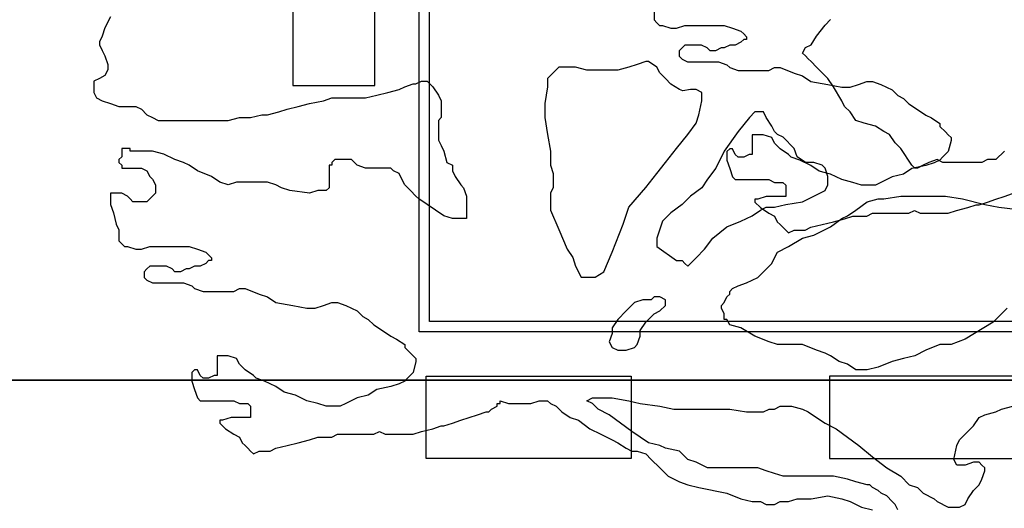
# Model space of a CAD drawing. Extents: x 4743276 to 9726129, y -4307434 to -1665362.
# Tile 85 of 121: x 4847372 to 4852170, y -1806865 to -1804485. Entities that reach past the tile are written whole.
import ezdxf

# ---------------------------------------------------------------- set-up
doc = ezdxf.new("R2010")
doc.units = 0
doc.header["$MEASUREMENT"] = 0
doc.layers.get('0').update_dxf_attribs({"linetype": 'CONTINUOUS'})
doc.layers.get('Defpoints').update_dxf_attribs({"color": 61, "linetype": 'CONTINUOUS'})
for name, color, linetype in [('-_48_-', 76, 'CONTINUOUS'), ('siete', 6, 'CONTINUOUS'), ('TENKÁ', 7, 'CONTINUOUS'), ('ZARIADENIE', 47, 'CONTINUOUS'), ('ZARIADOVACIE', 144, 'CONTINUOUS')]:
    doc.layers.add(name, color=color, linetype=linetype)
doc.styles.add('Style-Arial', font='arial.ttf')
doc.dimstyles.new('STANDARD 200', dxfattribs={"dimtxt": 600, "dimasz": 700, "dimexe": 10, "dimexo": 200, "dimgap": 100, "dimtad": 1, "dimdsep": 46, "dimlunit": 6, "dimtxsty": 'Style-Arial', "dimblk": 'ARCHTICK', "dimblk1": 'OBLIQUE', "dimblk2": 'ARCHTICK', "dimcen": 2.5, "dimse1": 1, "dimse2": 1, "dimadec": 0, "dimazin": 0, "dimtfac": 1, "dimtmove": 1, "dimatfit": 3, "dimldrblk": 'OBLIQUE', "dimfxl": 1, "dimtolj": 1, "dimtzin": 0, "dimarcsym": 0})

# ---------------------------------------------------------------- blocks, each defined once
blk = doc.blocks.new('St4f')
at = {"linetype": 'Continuous'}
for p, q in [((-2448.4, 398.5), (-2475.7, 343.9)), ((1033.3, 357.6), (1060.6, 384.9)), ((-2475.7, 343.9), (-2489.4, 303)), ((992.4, 303), (1033.3, 357.6)), ((-2489.4, 303), (-2503, 275.7)), ((965.1, 262), (992.4, 303)), ((-2503, 275.7), (-2503, 262)), ((-2503, 262), (-2489.4, 234.7)), ((924.1, 221), (937.8, 248.3)), ((937.8, 248.3), (965.1, 262)), ((-2489.4, 234.7), (-2475.7, 207.4)), ((-2475.7, 207.4), (-2462.1, 166.4)), ((937.8, 207.4), (924.1, 221)), ((951.4, 193.7), (937.8, 207.4)), ((965.1, 180.1), (951.4, 193.7)), ((-2462.1, 166.4), (-2462.1, 152.8)), ((-2462.1, 152.8), (-2462.1, 139.1)), ((-263.8, 152.6), (-304.8, 111.6)), ((-236.5, 152.6), (-263.8, 152.6)), ((-181.9, 152.6), (-236.5, 152.6)), ((-127.3, 138.9), (-181.9, 152.6)), ((77.6, 152.6), (22.9, 138.9)), ((118.5, 166.2), (77.6, 152.6)), ((159.5, 179.9), (118.5, 166.2)), ((173.1, 179.9), (159.5, 179.9)), ((214.1, 152.6), (173.1, 179.9)), ((227.7, 125.3), (214.1, 152.6)), ((992.4, 152.8), (965.1, 180.1)), ((1047, 98.1), (992.4, 152.8)), ((-2503, 98.1), (-2530.4, 84.5)), ((-2475.7, 111.8), (-2503, 98.1)), ((-2462.1, 139.1), (-2475.7, 111.8)), ((-304.8, 111.6), (-318.4, 98)), ((-318.4, 98), (-318.4, 57)), ((-72.6, 138.9), (-127.3, 138.9)), ((22.9, 138.9), (-72.6, 138.9)), ((255.1, 98), (227.7, 125.3)), ((282.4, 70.7), (255.1, 98)), ((1074.3, 57.2), (1047, 98.1)), ((-2530.4, 84.5), (-2530.4, 43.5)), ((-1042.1, 43.5), (-1014.8, 57.2)), ((-1014.8, 57.2), (-973.8, 70.8)), ((-973.8, 70.8), (-960.1, 70.8)), ((-960.1, 70.8), (-932.8, 84.5)), ((-932.8, 84.5), (-905.5, 84.5)), ((-905.5, 84.5), (-891.9, 70.8)), ((-891.9, 70.8), (-878.2, 57.2)), ((-878.2, 57.2), (-850.9, 16.2)), ((-318.4, 57), (-332.1, -24.8)), ((323.3, 43.4), (282.4, 70.7)), ((1115.3, -11.1), (1074.3, 57.2)), ((-2530.4, 43.5), (-2530.4, 29.9)), ((-2530.4, 29.9), (-2516.7, 2.6)), ((-2516.7, 2.6), (-2489.4, -11.1)), ((-1410.7, -11.1), (-1369.8, 2.6)), ((-1369.8, 2.6), (-1315.2, 2.6)), ((-1315.2, 2.6), (-1260.5, 2.6)), ((-1260.5, 2.6), (-1205.9, 2.6)), ((-1205.9, 2.6), (-1151.3, 16.2)), ((-1151.3, 16.2), (-1096.7, 29.9)), ((-1096.7, 29.9), (-1042.1, 43.5)), ((-850.9, 16.2), (-837.3, -11.1)), ((340.2, 38), (323.3, 43.4)), ((377.9, 43.4), (340.2, 38)), ((340.2, 38), (340.2, 38)), ((340.2, 38), (340.2, 38)), ((340.2, 38), (340.2, 38)), ((340.2, 38), (340.2, 38)), ((340.2, 38), (340.2, 38)), ((340.2, 38), (340.2, 38)), ((340.2, 38), (340.2, 38)), ((340.2, 38), (340.2, 38)), ((340.2, 38), (340.2, 38)), ((340.2, 38), (340.2, 38)), ((405.2, 43.4), (377.9, 43.4)), ((432.6, 29.8), (405.2, 43.4)), ((432.6, 2.5), (432.6, 29.8)), ((432.6, -11.2), (432.6, 2.5)), ((-2489.4, -11.1), (-2448.4, -24.7)), ((-2448.4, -24.7), (-2407.5, -38.4)), ((-2407.5, -38.4), (-2393.8, -38.4)), ((-2393.8, -38.4), (-2380.2, -38.4)), ((-2380.2, -38.4), (-2352.9, -38.4)), ((-2352.9, -38.4), (-2325.5, -38.4)), ((-2325.5, -38.4), (-2298.2, -52)), ((-1588.2, -52), (-1533.6, -38.4)), ((-1533.6, -38.4), (-1479, -24.7)), ((-1479, -24.7), (-1410.7, -11.1)), ((-837.3, -11.1), (-837.3, -38.4)), ((-837.3, -38.4), (-837.3, -93)), ((-332.1, -24.8), (-332.1, -93.1)), ((418.9, -79.4), (432.6, -11.2)), ((1128.9, -38.4), (1115.3, -11.1)), ((1156.2, -65.7), (1128.9, -38.4)), ((-2298.2, -52), (-2270.9, -79.3)), ((-2270.9, -79.3), (-2243.6, -93)), ((-2243.6, -93), (-2216.3, -106.7)), ((-1875, -106.7), (-1820.3, -93)), ((-1820.3, -93), (-1765.7, -93)), ((-1765.7, -93), (-1711.1, -79.3)), ((-1711.1, -79.3), (-1683.8, -79.3)), ((-1683.8, -79.3), (-1629.2, -65.7)), ((-1629.2, -65.7), (-1588.2, -52)), ((-837.3, -93), (-850.9, -106.7)), ((-332.1, -93.1), (-318.4, -174.9)), ((405.2, -120.3), (418.9, -79.4)), ((664.7, -93), (610.1, -161.3)), ((692, -65.7), (664.7, -93)), ((719.3, -65.7), (692, -65.7)), ((732.9, -65.7), (719.3, -65.7)), ((746.6, -93), (732.9, -65.7)), ((773.9, -134), (746.6, -93)), ((1183.5, -106.7), (1156.2, -65.7)), ((-2216.3, -106.7), (-2120.7, -106.7)), ((-2120.7, -106.7), (-2066.1, -106.7)), ((-2066.1, -106.7), (-2038.8, -106.7)), ((-2038.8, -106.7), (-1984.2, -106.7)), ((-1984.2, -106.7), (-1915.9, -106.7)), ((-1915.9, -106.7), (-1875, -106.7)), ((-850.9, -106.7), (-850.9, -134)), ((-850.9, -134), (-850.9, -202.2)), ((364.3, -174.9), (405.2, -120.3)), ((787.6, -161.3), (773.9, -134)), ((1224.5, -120.3), (1183.5, -106.7)), ((1279.1, -134), (1224.5, -120.3)), ((1320.1, -161.3), (1279.1, -134)), ((-318.4, -174.9), (-304.8, -256.8)), ((309.7, -243.2), (364.3, -174.9)), ((610.1, -161.3), (541.8, -256.9)), ((801.2, -174.9), (787.6, -161.3)), ((828.5, -188.6), (801.2, -174.9)), ((883.1, -243.2), (828.5, -188.6)), ((1347.4, -174.9), (1320.1, -161.3)), ((1374.7, -215.9), (1347.4, -174.9)), ((-850.9, -202.2), (-837.3, -229.5)), ((-837.3, -229.5), (-823.6, -256.9)), ((1402, -243.2), (1374.7, -215.9)), ((-2393.8, -284.2), (-2407.5, -297.8)), ((-2380.2, -243.2), (-2393.8, -243.2)), ((-2393.8, -243.2), (-2393.8, -256.9)), ((-2393.8, -256.9), (-2393.8, -270.5)), ((-2393.8, -270.5), (-2393.8, -284.2)), ((-2366.5, -243.2), (-2380.2, -243.2)), ((-2352.9, -243.2), (-2366.5, -243.2)), ((-2352.9, -256.9), (-2352.9, -243.2)), ((-2339.2, -256.9), (-2352.9, -256.9)), ((-2298.2, -256.9), (-2339.2, -256.9)), ((-2243.6, -256.9), (-2298.2, -256.9)), ((-2189, -270.5), (-2243.6, -256.9)), ((-2134.4, -297.8), (-2189, -270.5)), ((-823.6, -256.9), (-809.9, -311.5)), ((-304.8, -256.8), (-304.8, -325)), ((255.1, -311.4), (309.7, -243.2)), ((541.8, -256.9), (500.8, -338.8)), ((896.8, -284.2), (883.1, -243.2)), ((937.8, -311.5), (896.8, -284.2)), ((1456.6, -325.1), (1402, -243.2)), ((1907.2, -256.9), (1866.2, -297.8)), ((-2407.5, -297.8), (-2407.5, -311.5)), ((-2407.5, -311.5), (-2393.8, -325.1)), ((-2393.8, -325.1), (-2393.8, -338.8)), ((-2093.4, -311.5), (-2134.4, -297.8)), ((-2066.1, -325.1), (-2093.4, -311.5)), ((-2025.2, -352.4), (-2066.1, -325.1)), ((-1369.8, -325.1), (-1383.4, -325.1)), ((-1383.4, -325.1), (-1383.4, -338.8)), ((-1356.1, -297.8), (-1369.8, -311.5)), ((-1369.8, -311.5), (-1369.8, -325.1)), ((-1328.8, -297.8), (-1356.1, -297.8)), ((-1315.2, -297.8), (-1328.8, -297.8)), ((-1301.5, -297.8), (-1315.2, -297.8)), ((-1274.2, -297.8), (-1301.5, -297.8)), ((-1246.9, -325.1), (-1274.2, -297.8)), ((-1205.9, -338.8), (-1246.9, -325.1)), ((-809.9, -311.5), (-782.6, -325.1)), ((-782.6, -325.1), (-782.6, -352.4)), ((-304.8, -325), (-291.1, -366)), ((214.1, -366), (255.1, -311.4)), ((978.7, -311.5), (937.8, -311.5)), ((1019.7, -325.1), (978.7, -311.5)), ((1033.3, -338.8), (1019.7, -325.1)), ((1470.3, -338.8), (1456.6, -325.1)), ((1511.2, -325.1), (1483.9, -338.8)), ((1538.5, -311.5), (1511.2, -325.1)), ((1579.5, -297.8), (1538.5, -311.5)), ((1606.8, -311.5), (1579.5, -297.8)), ((1661.4, -311.5), (1606.8, -311.5)), ((1702.4, -311.5), (1661.4, -311.5)), ((1743.3, -311.5), (1702.4, -311.5)), ((1798, -311.5), (1743.3, -311.5)), ((1825.3, -297.8), (1798, -311.5)), ((1866.2, -297.8), (1825.3, -297.8)), ((-2393.8, -338.8), (-2380.2, -338.8)), ((-2380.2, -338.8), (-2366.5, -338.8)), ((-2366.5, -338.8), (-2352.9, -338.8)), ((-2352.9, -338.8), (-2325.5, -338.8)), ((-2325.5, -338.8), (-2298.2, -338.8)), ((-2298.2, -338.8), (-2270.9, -352.4)), ((-2270.9, -352.4), (-2257.3, -379.7)), ((-2257.3, -379.7), (-2243.6, -393.4)), ((-1956.9, -379.7), (-2025.2, -352.4)), ((-1915.9, -407), (-1956.9, -379.7)), ((-1383.4, -338.8), (-1383.4, -366.1)), ((-1383.4, -366.1), (-1383.4, -393.4)), ((-1178.6, -338.8), (-1205.9, -338.8)), ((-1137.7, -338.8), (-1178.6, -338.8)), ((-1110.3, -338.8), (-1137.7, -338.8)), ((-1083, -338.8), (-1110.3, -338.8)), ((-1069.4, -352.4), (-1083, -338.8)), ((-1042.1, -366.1), (-1069.4, -352.4)), ((-1028.4, -393.4), (-1042.1, -366.1)), ((-782.6, -352.4), (-769, -379.7)), ((-769, -379.7), (-741.7, -420.7)), ((-291.1, -366), (-291.1, -420.6)), ((159.5, -434.2), (214.1, -366)), ((500.8, -338.8), (459.9, -393.4)), ((1047, -379.7), (1033.3, -338.8)), ((1047, -420.7), (1047, -379.7)), ((1483.9, -338.8), (1470.3, -338.8)), ((-2243.6, -393.4), (-2230, -420.7)), ((-2230, -420.7), (-2230, -434.4)), ((-1875, -420.7), (-1915.9, -407)), ((-1834, -407), (-1875, -420.7)), ((-1779.4, -407), (-1834, -407)), ((-1738.4, -407), (-1779.4, -407)), ((-1683.8, -407), (-1738.4, -407)), ((-1642.8, -420.7), (-1683.8, -407)), ((-1615.5, -434.4), (-1642.8, -420.7)), ((-1383.4, -393.4), (-1383.4, -434.4)), ((-1014.8, -420.7), (-1028.4, -393.4)), ((-987.5, -448), (-1014.8, -420.7)), ((-741.7, -420.7), (-728, -434.4)), ((-291.1, -420.6), (-291.1, -434.2)), ((459.9, -393.4), (432.6, -434.4)), ((1033.3, -448), (1047, -420.7)), ((-2448.4, -461.7), (-2448.4, -475.3)), ((-2393.8, -461.7), (-2448.4, -461.7)), ((-2448.4, -475.3), (-2448.4, -516.3)), ((-2366.5, -475.3), (-2393.8, -461.7)), ((-2352.9, -489), (-2366.5, -475.3)), ((-2243.6, -475.3), (-2270.9, -502.6)), ((-2230, -461.7), (-2243.6, -475.3)), ((-2230, -434.4), (-2230, -461.7)), ((-1574.6, -448), (-1615.5, -434.4)), ((-1479, -461.7), (-1574.6, -448)), ((-1438, -448), (-1479, -461.7)), ((-1397.1, -448), (-1438, -448)), ((-1383.4, -434.4), (-1397.1, -448)), ((-960.1, -475.3), (-987.5, -448)), ((-946.5, -489), (-960.1, -475.3)), ((-728, -434.4), (-714.4, -475.3)), ((-714.4, -475.3), (-714.4, -502.6)), ((-291.1, -434.2), (-304.8, -461.5)), ((-304.8, -461.5), (-304.8, -516.1)), ((77.6, -529.7), (159.5, -434.2)), ((377.9, -475.3), (337, -516.3)), ((432.6, -434.4), (377.9, -475.3)), ((924.1, -502.6), (978.7, -475.3)), ((978.7, -475.3), (1033.3, -448)), ((1320.1, -489), (1402, -475.3)), ((1402, -475.3), (1470.3, -475.3)), ((1470.3, -475.3), (1538.5, -475.3)), ((1538.5, -475.3), (1620.4, -475.3)), ((1620.4, -475.3), (1702.4, -489)), ((-2448.4, -516.3), (-2434.8, -557.2)), ((-2339.2, -502.6), (-2352.9, -489)), ((-2311.9, -502.6), (-2339.2, -502.6)), ((-2284.6, -502.6), (-2311.9, -502.6)), ((-2270.9, -502.6), (-2284.6, -502.6)), ((-905.5, -516.3), (-946.5, -489)), ((-864.6, -543.6), (-905.5, -516.3)), ((-714.4, -502.6), (-714.4, -529.9)), ((-304.8, -516.1), (-304.8, -543.4)), ((337, -516.3), (282.4, -557.2)), ((787.6, -529.9), (842.2, -516.3)), ((842.2, -516.3), (924.1, -502.6)), ((1183.5, -543.6), (1238.1, -502.6)), ((1238.1, -502.6), (1292.8, -489)), ((1292.8, -489), (1320.1, -489)), ((1702.4, -489), (1811.6, -516.3)), ((1811.6, -516.3), (1879.9, -529.9)), ((-2434.8, -557.2), (-2421.1, -611.9)), ((-823.6, -570.9), (-864.6, -543.6)), ((-782.6, -584.5), (-823.6, -570.9)), ((-714.4, -529.9), (-714.4, -557.2)), ((-714.4, -557.2), (-714.4, -570.9)), ((-714.4, -570.9), (-714.4, -584.5)), ((-304.8, -543.4), (-263.8, -638.9)), ((50.2, -611.6), (77.6, -529.7)), ((282.4, -557.2), (241.4, -598.2)), ((623.7, -598.2), (678.3, -570.9)), ((678.3, -570.9), (719.3, -543.6)), ((719.3, -543.6), (746.6, -529.9)), ((746.6, -529.9), (787.6, -529.9)), ((1115.3, -584.5), (1142.6, -570.9)), ((1142.6, -570.9), (1183.5, -543.6)), ((1879.9, -529.9), (2002.8, -543.6)), ((-2421.1, -611.9), (-2407.5, -639.2)), ((-741.7, -584.5), (-782.6, -584.5)), ((-714.4, -584.5), (-741.7, -584.5)), ((-4.4, -748), (50.2, -611.6)), ((241.4, -598.2), (214.1, -680.1)), ((555.4, -625.5), (623.7, -598.2)), ((1060.6, -625.5), (1115.3, -584.5)), ((-2407.5, -639.2), (-2407.5, -652.8)), ((-2407.5, -652.8), (-2407.5, -680.1)), ((-263.8, -638.9), (-222.8, -734.4)), ((487.2, -680.1), (555.4, -625.5)), ((924.1, -680.1), (978.7, -666.5)), ((978.7, -666.5), (1060.6, -625.5)), ((-2407.5, -680.1), (-2407.5, -693.8)), ((-2407.5, -693.8), (-2393.8, -707.4)), ((-2393.8, -707.4), (-2380.2, -721.1)), ((214.1, -680.1), (214.1, -721.1)), ((446.2, -734.7), (487.2, -680.1)), ((855.8, -721.1), (924.1, -680.1)), ((-2380.2, -721.1), (-2366.5, -721.1)), ((-2366.5, -721.1), (-2325.5, -734.7)), ((-2325.5, -734.7), (-2298.2, -734.7)), ((-2298.2, -734.7), (-2257.3, -721.1)), ((-2257.3, -721.1), (-2202.7, -721.1)), ((-2202.7, -721.1), (-2161.7, -721.1)), ((-2161.7, -721.1), (-2107.1, -721.1)), ((-2107.1, -721.1), (-2066.1, -721.1)), ((-2066.1, -721.1), (-2025.2, -734.7)), ((-2025.2, -734.7), (-1984.2, -748.4)), ((-1984.2, -748.4), (-1970.5, -762)), ((-1970.5, -762), (-1956.9, -775.7)), ((-222.8, -734.4), (-195.5, -775.3)), ((-45.3, -843.6), (-4.4, -748)), ((214.1, -721.1), (309.7, -789.4)), ((405.2, -775.7), (446.2, -734.7)), ((787.6, -775.7), (801.2, -748.4)), ((801.2, -748.4), (855.8, -721.1)), ((-1984.2, -803), (-2011.5, -816.7)), ((-1970.5, -789.4), (-1984.2, -803)), ((-1956.9, -789.4), (-1970.5, -789.4)), ((-1956.9, -775.7), (-1956.9, -789.4)), ((-195.5, -775.3), (-181.9, -816.3)), ((309.7, -789.4), (337, -789.4)), ((337, -789.4), (350.6, -803)), ((350.6, -803), (364.3, -816.7)), ((364.3, -816.7), (405.2, -775.7)), ((732.9, -844), (773.9, -803)), ((773.9, -803), (787.6, -775.7)), ((-2270.9, -830.3), (-2284.6, -844)), ((-2284.6, -844), (-2284.6, -857.6)), ((-2284.6, -857.6), (-2284.6, -871.3)), ((-2257.3, -816.7), (-2270.9, -830.3)), ((-2230, -816.7), (-2257.3, -816.7)), ((-2189, -816.7), (-2230, -816.7)), ((-2175.3, -816.7), (-2189, -816.7)), ((-2148, -830.3), (-2175.3, -816.7)), ((-2134.4, -844), (-2148, -830.3)), ((-2120.7, -844), (-2134.4, -844)), ((-2107.1, -844), (-2120.7, -844)), ((-2079.8, -830.3), (-2107.1, -844)), ((-2066.1, -830.3), (-2079.8, -830.3)), ((-2038.8, -816.7), (-2066.1, -830.3)), ((-2025.2, -816.7), (-2038.8, -816.7)), ((-2011.5, -816.7), (-2025.2, -816.7)), ((-181.9, -816.3), (-154.6, -870.9)), ((-86.3, -870.9), (-45.3, -843.6)), ((705.6, -871.3), (732.9, -844)), ((-2284.6, -871.3), (-2270.9, -884.9)), ((-2270.9, -884.9), (-2243.6, -898.6)), ((-2243.6, -898.6), (-2216.3, -898.6)), ((-2216.3, -898.6), (-2189, -898.6)), ((-2189, -898.6), (-2175.3, -898.6)), ((-2175.3, -898.6), (-2161.7, -898.6)), ((-2161.7, -898.6), (-2107.1, -898.6)), ((-2107.1, -898.6), (-2093.4, -898.6)), ((-2093.4, -898.6), (-2052.5, -912.2)), ((-154.6, -870.9), (-140.9, -870.9)), ((-140.9, -870.9), (-86.3, -870.9)), ((610.1, -912.2), (651, -898.6)), ((651, -898.6), (705.6, -871.3)), ((-2052.5, -912.2), (-2038.8, -925.9)), ((-2038.8, -925.9), (-1997.8, -939.6)), ((-1997.8, -939.6), (-1943.2, -939.6)), ((-1943.2, -939.6), (-1902.3, -939.6)), ((-1902.3, -939.6), (-1875, -939.6)), ((-1875, -939.6), (-1847.7, -939.6)), ((-1847.7, -939.6), (-1820.3, -925.9)), ((-1820.3, -925.9), (-1793, -925.9)), ((-1793, -925.9), (-1724.8, -953.2)), ((-1724.8, -953.2), (-1683.8, -966.9)), ((555.4, -966.9), (569.1, -953.2)), ((569.1, -939.6), (582.7, -925.9)), ((569.1, -953.2), (569.1, -939.6)), ((582.7, -925.9), (610.1, -912.2)), ((-1683.8, -966.9), (-1642.8, -994.2)), ((-1642.8, -994.2), (-1560.9, -1007.8)), ((-1410.7, -1007.8), (-1369.8, -994.2)), ((-1369.8, -994.2), (-1342.5, -994.2)), ((-1342.5, -994.2), (-1301.5, -1007.8)), ((104.9, -994.2), (63.9, -1035.1)), ((145.8, -980.5), (104.9, -994.2)), ((186.8, -980.5), (145.8, -980.5)), ((200.4, -966.9), (186.8, -980.5)), ((227.7, -966.9), (200.4, -966.9)), ((255.1, -980.5), (227.7, -966.9)), ((255.1, -994.2), (255.1, -980.5)), ((255.1, -1007.8), (255.1, -994.2)), ((528.1, -1007.8), (541.8, -994.2)), ((541.8, -994.2), (555.4, -966.9)), ((-1560.9, -1007.8), (-1492.7, -1021.5)), ((-1492.7, -1021.5), (-1451.7, -1021.5)), ((-1451.7, -1021.5), (-1410.7, -1007.8)), ((-1301.5, -1007.8), (-1274.2, -1021.5)), ((-1274.2, -1021.5), (-1246.9, -1035.1)), ((-1246.9, -1035.1), (-1219.6, -1062.4)), ((63.9, -1035.1), (22.9, -1076.1)), ((159.5, -1089.7), (200.4, -1048.8)), ((200.4, -1048.8), (227.7, -1035.1)), ((227.7, -1035.1), (255.1, -1007.8)), ((528.1, -1021.5), (528.1, -1007.8)), ((541.8, -1048.8), (528.1, -1021.5)), ((541.8, -1062.4), (541.8, -1048.8)), ((1920.8, -1021.5), (1852.6, -1089.7)), ((-1219.6, -1062.4), (-1192.3, -1076.1)), ((-1192.3, -1076.1), (-1165, -1103.4)), ((-1165, -1103.4), (-1124, -1130.7)), ((22.9, -1076.1), (-4.4, -1117.1)), ((132.2, -1130.7), (159.5, -1089.7)), ((541.8, -1076.1), (541.8, -1062.4)), ((555.4, -1076.1), (541.8, -1076.1)), ((569.1, -1103.4), (555.4, -1076.1)), ((623.7, -1117.1), (569.1, -1103.4)), ((1852.6, -1089.7), (1716, -1171.7)), ((-1124, -1130.7), (-1083, -1158)), ((-4.4, -1144.4), (-18, -1185.3)), ((-4.4, -1117.1), (-4.4, -1144.4)), ((132.2, -1158), (132.2, -1130.7)), ((692, -1158), (623.7, -1117.1)), ((-1083, -1158), (-1055.7, -1171.7)), ((-1055.7, -1171.7), (-1014.8, -1199)), ((-1014.8, -1199), (-1014.8, -1212.6)), ((-18, -1185.3), (-4.4, -1212.6)), ((104.9, -1212.6), (118.5, -1199)), ((118.5, -1199), (132.2, -1158)), ((760.3, -1185.3), (692, -1158)), ((801.2, -1199), (760.3, -1185.3)), ((869.5, -1199), (801.2, -1199)), ((924.1, -1199), (869.5, -1199)), ((992.4, -1226.3), (924.1, -1199)), ((1593.1, -1199), (1524.9, -1226.3)), ((1647.8, -1199), (1593.1, -1199)), ((1716, -1171.7), (1647.8, -1199)), ((-1014.8, -1212.6), (-987.5, -1239.9)), ((-987.5, -1239.9), (-973.8, -1253.6)), ((-4.4, -1212.6), (22.9, -1226.3)), ((22.9, -1226.3), (50.2, -1226.3)), ((50.2, -1226.3), (63.9, -1226.3)), ((63.9, -1226.3), (104.9, -1212.6)), ((1033.3, -1239.9), (992.4, -1226.3)), ((1060.6, -1253.6), (1033.3, -1239.9)), ((1524.9, -1226.3), (1470.3, -1253.6)), ((-1902.3, -1253.6), (-1929.6, -1253.6)), ((-1929.6, -1253.6), (-1929.6, -1267.2)), ((-1929.6, -1267.2), (-1929.6, -1294.6)), ((-1929.6, -1294.6), (-1929.6, -1321.9)), ((-1875, -1253.6), (-1902.3, -1253.6)), ((-1834, -1267.2), (-1875, -1253.6)), ((-1820.3, -1294.6), (-1834, -1267.2)), ((-1793, -1321.9), (-1820.3, -1294.6)), ((-973.8, -1253.6), (-960.1, -1267.2)), ((-960.1, -1280.9), (-973.8, -1335.5)), ((-960.1, -1267.2), (-960.1, -1280.9)), ((1101.6, -1280.9), (1060.6, -1253.6)), ((1142.6, -1294.6), (1101.6, -1280.9)), ((1183.5, -1321.9), (1142.6, -1294.6)), ((1361, -1280.9), (1292.8, -1308.2)), ((1415.6, -1267.2), (1361, -1280.9)), ((1470.3, -1253.6), (1415.6, -1267.2)), ((-2038.8, -1321.9), (-2052.5, -1335.5)), ((-2052.5, -1335.5), (-2052.5, -1376.5)), ((-2025.2, -1321.9), (-2038.8, -1321.9)), ((-2011.5, -1349.2), (-2025.2, -1321.9)), ((-1929.6, -1321.9), (-1929.6, -1349.2)), ((-1752.1, -1349.2), (-1793, -1321.9)), ((-973.8, -1335.5), (-1001.1, -1362.8)), ((1238.1, -1321.9), (1183.5, -1321.9)), ((1292.8, -1308.2), (1238.1, -1321.9)), ((-2052.5, -1376.5), (-2038.8, -1417.4)), ((-1997.8, -1362.8), (-2011.5, -1349.2)), ((-1970.5, -1362.8), (-1997.8, -1362.8)), ((-1943.2, -1349.2), (-1970.5, -1362.8)), ((-1929.6, -1349.2), (-1943.2, -1349.2)), ((-1738.4, -1362.8), (-1752.1, -1349.2)), ((-1697.5, -1376.5), (-1738.4, -1362.8)), ((-1642.8, -1403.8), (-1697.5, -1376.5)), ((-1042.1, -1390.1), (-1083, -1403.8)), ((-1014.8, -1376.5), (-1042.1, -1390.1)), ((-1001.1, -1362.8), (-1014.8, -1376.5)), ((-2038.8, -1417.4), (-2025.2, -1458.4)), ((-1601.9, -1431.1), (-1642.8, -1403.8)), ((-1547.3, -1444.7), (-1601.9, -1431.1)), ((-1151.3, -1417.4), (-1192.3, -1444.7)), ((-1083, -1403.8), (-1151.3, -1417.4)), ((-2025.2, -1458.4), (-2011.5, -1472.1)), ((-2011.5, -1472.1), (-1970.5, -1472.1)), ((-1970.5, -1472.1), (-1929.6, -1472.1)), ((-1929.6, -1472.1), (-1888.6, -1472.1)), ((-1888.6, -1472.1), (-1847.7, -1472.1)), ((-1847.7, -1472.1), (-1820.3, -1485.7)), ((-1820.3, -1485.7), (-1779.4, -1485.7)), ((-1779.4, -1485.7), (-1765.7, -1499.4)), ((-1492.7, -1472.1), (-1547.3, -1444.7)), ((-1438, -1485.7), (-1492.7, -1472.1)), ((-1397.1, -1499.4), (-1438, -1485.7)), ((-1301.5, -1485.7), (-1328.8, -1499.4)), ((-1246.9, -1458.4), (-1301.5, -1485.7)), ((-1192.3, -1444.7), (-1246.9, -1458.4)), ((-564.2, -1499.4), (-564.2, -1485.7)), ((-564.2, -1485.7), (-550.5, -1485.7)), ((-550.5, -1485.7), (-550.5, -1472.1)), ((-550.5, -1472.1), (-509.6, -1485.7)), ((-509.6, -1485.7), (-454.9, -1485.7)), ((-454.9, -1485.7), (-400.3, -1485.7)), ((-400.3, -1485.7), (-359.4, -1472.1)), ((-359.4, -1472.1), (-345.7, -1472.1)), ((-345.7, -1472.1), (-318.4, -1472.1)), ((-318.4, -1472.1), (-304.8, -1485.7)), ((-304.8, -1485.7), (-277.4, -1499.4)), ((-127.3, -1472.1), (-99.9, -1458.4)), ((-99.9, -1485.7), (-127.3, -1472.1)), ((-99.9, -1458.4), (-72.6, -1458.4)), ((-72.6, -1513), (-99.9, -1485.7)), ((-72.6, -1458.4), (-4.4, -1458.4)), ((-4.4, -1458.4), (77.6, -1472.1)), ((77.6, -1472.1), (132.2, -1485.7)), ((132.2, -1485.7), (227.7, -1499.4)), ((-1765.7, -1499.4), (-1765.7, -1540.3)), ((-1356.1, -1499.4), (-1397.1, -1499.4)), ((-1328.8, -1499.4), (-1356.1, -1499.4)), ((-659.8, -1540.3), (-618.8, -1526.7)), ((-618.8, -1526.7), (-605.1, -1526.7)), ((-605.1, -1526.7), (-591.5, -1513)), ((-591.5, -1513), (-564.2, -1499.4)), ((-277.4, -1499.4), (-250.1, -1526.7)), ((-250.1, -1526.7), (-209.2, -1554)), ((-18, -1540.3), (-72.6, -1513)), ((227.7, -1499.4), (296, -1513)), ((296, -1513), (364.3, -1513)), ((364.3, -1513), (446.2, -1513)), ((446.2, -1513), (569.1, -1513)), ((569.1, -1513), (651, -1526.7)), ((651, -1526.7), (719.3, -1526.7)), ((719.3, -1526.7), (732.9, -1526.7)), ((732.9, -1526.7), (760.3, -1513)), ((760.3, -1513), (787.6, -1513)), ((787.6, -1513), (814.9, -1499.4)), ((814.9, -1499.4), (842.2, -1499.4)), ((842.2, -1499.4), (869.5, -1499.4)), ((869.5, -1499.4), (924.1, -1513)), ((924.1, -1513), (951.4, -1526.7)), ((951.4, -1526.7), (992.4, -1554)), ((1811.6, -1540.3), (1866.2, -1526.7)), ((1866.2, -1526.7), (1893.5, -1513)), ((1893.5, -1513), (1948.1, -1499.4)), ((-1902.3, -1567.6), (-1915.9, -1567.6)), ((-1915.9, -1567.6), (-1915.9, -1581.3)), ((-1915.9, -1581.3), (-1888.6, -1608.6)), ((-1861.3, -1554), (-1902.3, -1567.6)), ((-1847.7, -1554), (-1861.3, -1554)), ((-1834, -1554), (-1847.7, -1554)), ((-1820.3, -1554), (-1834, -1554)), ((-1793, -1554), (-1820.3, -1554)), ((-1765.7, -1554), (-1793, -1554)), ((-1765.7, -1540.3), (-1765.7, -1554)), ((-823.6, -1594.9), (-782.6, -1581.3)), ((-782.6, -1581.3), (-741.7, -1567.6)), ((-741.7, -1567.6), (-700.7, -1554)), ((-700.7, -1554), (-659.8, -1540.3)), ((-209.2, -1554), (-168.2, -1567.6)), ((-168.2, -1567.6), (-113.6, -1608.6)), ((36.6, -1581.3), (-18, -1540.3)), ((91.2, -1622.2), (36.6, -1581.3)), ((992.4, -1554), (1033.3, -1581.3)), ((1033.3, -1581.3), (1087.9, -1608.6)), ((1757, -1594.9), (1784.3, -1554)), ((1784.3, -1554), (1811.6, -1540.3)), ((-1888.6, -1608.6), (-1847.7, -1635.9)), ((-1165, -1635.9), (-1137.7, -1622.2)), ((-1137.7, -1622.2), (-1110.3, -1635.9)), ((-973.8, -1635.9), (-932.8, -1622.2)), ((-932.8, -1622.2), (-878.2, -1608.6)), ((-878.2, -1608.6), (-837.3, -1594.9)), ((-837.3, -1594.9), (-823.6, -1594.9)), ((-113.6, -1608.6), (-59, -1635.9)), ((132.2, -1649.6), (91.2, -1622.2)), ((1087.9, -1608.6), (1142.6, -1649.6)), ((1688.7, -1663.2), (1757, -1594.9)), ((-1847.7, -1635.9), (-1820.3, -1649.6)), ((-1820.3, -1649.6), (-1806.7, -1676.9)), ((-1806.7, -1676.9), (-1793, -1690.5)), ((-1588.2, -1690.5), (-1533.6, -1676.9)), ((-1533.6, -1676.9), (-1479, -1663.2)), ((-1479, -1663.2), (-1438, -1649.6)), ((-1438, -1649.6), (-1410.7, -1649.6)), ((-1410.7, -1649.6), (-1369.8, -1649.6)), ((-1369.8, -1649.6), (-1342.5, -1635.9)), ((-1342.5, -1635.9), (-1301.5, -1635.9)), ((-1301.5, -1635.9), (-1274.2, -1635.9)), ((-1274.2, -1635.9), (-1246.9, -1635.9)), ((-1246.9, -1635.9), (-1205.9, -1635.9)), ((-1205.9, -1635.9), (-1165, -1635.9)), ((-1110.3, -1635.9), (-1055.7, -1635.9)), ((-1055.7, -1635.9), (-1014.8, -1635.9)), ((-1014.8, -1635.9), (-973.8, -1635.9)), ((-59, -1635.9), (-4.4, -1663.2)), ((-4.4, -1663.2), (22.9, -1676.9)), ((22.9, -1676.9), (63.9, -1704.2)), ((173.1, -1676.9), (132.2, -1649.6)), ((227.7, -1690.5), (173.1, -1676.9)), ((1142.6, -1649.6), (1197.2, -1690.5)), ((1675.1, -1690.5), (1688.7, -1663.2)), ((-1793, -1690.5), (-1779.4, -1704.2)), ((-1779.4, -1704.2), (-1765.7, -1717.8)), ((-1765.7, -1717.8), (-1752.1, -1731.5)), ((-1752.1, -1731.5), (-1724.8, -1717.8)), ((-1724.8, -1717.8), (-1711.1, -1717.8)), ((-1711.1, -1717.8), (-1670.2, -1717.8)), ((-1670.2, -1717.8), (-1642.8, -1704.2)), ((-1642.8, -1704.2), (-1588.2, -1690.5)), ((63.9, -1704.2), (91.2, -1717.8)), ((91.2, -1717.8), (118.5, -1717.8)), ((118.5, -1717.8), (159.5, -1731.5)), ((255.1, -1704.2), (227.7, -1690.5)), ((323.3, -1717.8), (255.1, -1704.2)), ((364.3, -1758.8), (323.3, -1717.8)), ((1197.2, -1690.5), (1265.4, -1745.1)), ((1661.4, -1758.8), (1675.1, -1690.5)), ((159.5, -1731.5), (186.8, -1758.8)), ((186.8, -1758.8), (227.7, -1799.8)), ((405.2, -1772.4), (364.3, -1758.8)), ((459.9, -1799.8), (405.2, -1772.4)), ((1265.4, -1745.1), (1333.7, -1799.8)), ((1675.1, -1786.1), (1661.4, -1758.8)), ((1757, -1772.4), (1716, -1786.1)), ((1784.3, -1772.4), (1757, -1772.4)), ((1798, -1786.1), (1784.3, -1772.4)), ((227.7, -1799.8), (268.7, -1840.7)), ((514.5, -1799.8), (459.9, -1799.8)), ((555.4, -1799.8), (514.5, -1799.8)), ((610.1, -1799.8), (555.4, -1799.8)), ((651, -1799.8), (610.1, -1799.8)), ((705.6, -1799.8), (651, -1799.8)), ((746.6, -1813.4), (705.6, -1799.8)), ((787.6, -1827.1), (746.6, -1813.4)), ((1333.7, -1799.8), (1402, -1840.7)), ((1702.4, -1786.1), (1675.1, -1786.1)), ((1716, -1786.1), (1702.4, -1786.1)), ((1811.6, -1799.8), (1798, -1786.1)), ((1798, -1854.4), (1811.6, -1813.4)), ((1811.6, -1813.4), (1811.6, -1799.8)), ((268.7, -1840.7), (323.3, -1868)), ((323.3, -1868), (364.3, -1881.7)), ((828.5, -1840.7), (787.6, -1827.1)), ((869.5, -1840.7), (828.5, -1840.7)), ((924.1, -1840.7), (869.5, -1840.7)), ((951.4, -1840.7), (924.1, -1840.7)), ((1019.7, -1840.7), (951.4, -1840.7)), ((1074.3, -1840.7), (1019.7, -1840.7)), ((1142.6, -1854.4), (1074.3, -1840.7)), ((1183.5, -1868), (1142.6, -1854.4)), ((1238.1, -1881.7), (1183.5, -1868)), ((1402, -1840.7), (1442.9, -1881.7)), ((1784.3, -1881.7), (1798, -1854.4)), ((364.3, -1881.7), (418.9, -1895.3)), ((418.9, -1895.3), (555.4, -1922.6)), ((1251.8, -1881.7), (1238.1, -1881.7)), ((1265.4, -1895.3), (1251.8, -1881.7)), ((1292.8, -1909), (1265.4, -1895.3)), ((1306.4, -1922.6), (1292.8, -1909)), ((1442.9, -1881.7), (1483.9, -1895.3)), ((1483.9, -1895.3), (1511.2, -1922.6)), ((1729.7, -1949.9), (1757, -1909)), ((1757, -1909), (1784.3, -1881.7)), ((555.4, -1922.6), (623.7, -1949.9)), ((623.7, -1949.9), (678.3, -1963.6)), ((678.3, -1963.6), (719.3, -1963.6)), ((719.3, -1963.6), (746.6, -1977.3)), ((787.6, -1977.3), (814.9, -1963.6)), ((814.9, -1963.6), (855.8, -1963.6)), ((855.8, -1963.6), (896.8, -1949.9)), ((896.8, -1949.9), (924.1, -1949.9)), ((924.1, -1949.9), (965.1, -1949.9)), ((965.1, -1949.9), (1047, -1936.3)), ((1047, -1936.3), (1115.3, -1949.9)), ((1115.3, -1949.9), (1156.2, -1963.6)), ((1156.2, -1963.6), (1210.8, -1990.9)), ((1333.7, -1936.3), (1306.4, -1922.6)), ((1361, -1963.6), (1333.7, -1936.3)), ((1374.7, -1977.3), (1361, -1963.6)), ((1511.2, -1922.6), (1565.8, -1949.9)), ((1565.8, -1949.9), (1579.5, -1963.6)), ((1579.5, -1963.6), (1634.1, -1990.9)), ((1716, -1977.3), (1729.7, -1949.9)), ((746.6, -1977.3), (760.3, -1977.3)), ((760.3, -1977.3), (773.9, -1977.3)), ((773.9, -1977.3), (787.6, -1977.3)), ((1210.8, -1990.9), (1265.4, -2004.6)), ((1388.3, -2004.6), (1374.7, -1977.3)), ((1634.1, -1990.9), (1647.8, -1990.9)), ((1647.8, -1990.9), (1661.4, -1990.9)), ((1661.4, -1990.9), (1688.7, -1990.9)), ((1688.7, -1990.9), (1716, -1977.3))]:
    blk.add_line(p, q, dxfattribs=at)
blk = doc.blocks.new('_ArchTick')
at = {"color": 0, "linetype": 'ByBlock', "const_width": 0.15}
blk.add_lwpolyline([(-0.5, -0.5), (0.5, 0.5)], dxfattribs=at)
blk = doc.blocks.new('*D41314')
at = {"layer": 'Defpoints', "color": 0}
for p in [(4835323.8, -1805800.5), (4868313.8, -1805800.5), (4835323.8, -1811458.5)]:
    blk.add_point(p, dxfattribs=at)
at = {"layer": 'ZARIADOVACIE', "color": 0, "lineweight": -2}
blk.add_line((4868313.8, -1811458.5), (4835323.8, -1811458.5), dxfattribs=at)
at = {"layer": 'ZARIADOVACIE', "color": 0, "linetype": 'ByBlock', "lineweight": -2, "xscale": 700, "yscale": 700, "zscale": 700, "rotation": 180}
blk.add_blockref('_ArchTick', (4835323.8, -1811458.5), dxfattribs=at)
at = {"layer": 'ZARIADOVACIE', "color": 0, "linetype": 'ByBlock', "lineweight": -2, "xscale": 700, "yscale": 700, "zscale": 700}
blk.add_blockref('_ArchTick', (4868313.8, -1811458.5), dxfattribs=at)
at = {"layer": 'ZARIADOVACIE', "color": 0, "insert": (4851818.8, -1811052), "char_height": 600, "attachment_point": 5, "style": 'Style-Arial'}
blk.add_mtext('\\A1;32ﾠ990', dxfattribs=at)
blk = doc.blocks.new('_OBLIQUE')
at = {"color": 0, "linetype": 'ByBlock'}
blk.add_line((-0.5, -0.5), (0.5, 0.5), dxfattribs=at)

msp = doc.modelspace()

# ---------------------------------------------------------------- linework, layer by layer
at = {"layer": 'siete', "color": 55, "lineweight": 35, "ltscale": 0.8}
msp.add_line((4835323.799, -1806240.548), (4855766.894, -1806240.548), dxfattribs=at)
at = {"layer": 'TENKÁ'}
for p, q in [((4849318.799, -1806005.548), (4849318.799, -1802605.548)), ((4849368.799, -1805955.548), (4849368.799, -1802655.548)), ((4854268.799, -1805955.548), (4849368.799, -1805955.548)), ((4854318.799, -1806005.548), (4849318.799, -1806005.548))]:
    msp.add_line(p, q, dxfattribs=at)
at = {"layer": 'ZARIADENIE'}
msp.add_line((4850352.326, -1806221.872), (4850352.326, -1806621.872), dxfattribs=at)
for points in [[(4848702.475, -1803805.548), (4848702.475, -1804805.548), (4849102.475, -1804805.548), (4849102.475, -1803805.548)], [(4850352.326, -1806621.872), (4849352.326, -1806621.872), (4849352.326, -1806221.872), (4850352.326, -1806221.872)], [(4851318.799, -1806621.872), (4852318.799, -1806621.872), (4852318.799, -1806221.872), (4851318.799, -1806221.872)]]:
    msp.add_lwpolyline(points, close=True, dxfattribs=at)

# ---------------------------------------------------------------- block references
at = {"layer": '-_48_-'}
for p in [(4852870.758, -1803791.836), (4850263.385, -1804868.7)]:
    msp.add_blockref('St4f', p, dxfattribs=at)

# ---------------------------------------------------------------- dimensions: what is measured, and where the dimension line sits
at = {"layer": 'ZARIADOVACIE', "color": 7}
dim = msp.add_linear_dim(base=(4835323.799, -1811458.5), p1=(4868313.799, -1805800.548), p2=(4835323.799, -1805800.548), dimstyle='STANDARD 200', override={"dimtxsty": 'Style-Arial', "dimldrblk": 'OBLIQUE'}, dxfattribs=at)
dim.commit()
dim.dimension.update_dxf_attribs({"geometry": '*D41314', "text_midpoint": (4851818.799, -1811051.952)})

doc.saveas('drawing.dxf')
